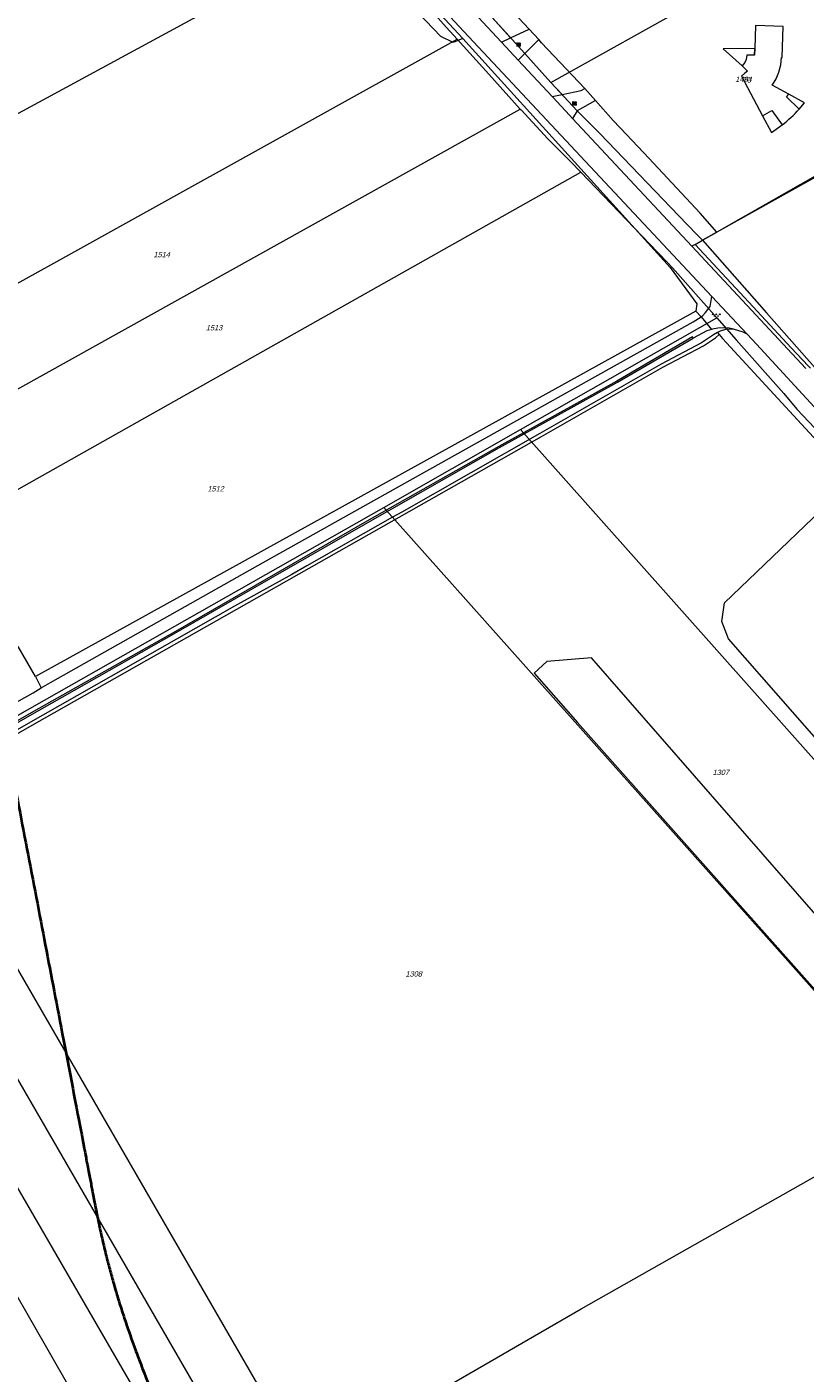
# Model space of a CAD drawing. Header units: metres. Extents: x 172462 to 175458, y 452773 to 455615.
# Tile 31 of 45: x 174235 to 174455, y 454277 to 454658. Entities that reach past the tile are written whole.
import ezdxf
from ezdxf.enums import TextEntityAlignment as Align

# ---------------------------------------------------------------- set-up
doc = ezdxf.new("R2010")
doc.units = ezdxf.units.M
doc.header["$MEASUREMENT"] = 0
for name, color, linetype, lineweight in [('BGT Ondergrond', 7, 'Continuous', 0), ('DKK ondergrond', 7, 'Continuous', 0), ('Meldgebied', 5, 'Continuous', 40)]:
    doc.layers.add(name, color=color, linetype=linetype, lineweight=lineweight)
doc.styles.add('Style-Arial', font='arial.ttf')
doc.styles.add('Style-arial I 0.26180', font='arial.shx', dxfattribs={"oblique": 15})

# ---------------------------------------------------------------- blocks, each defined once
blk = doc.blocks.new('*U16')
at = {"layer": 'BGT Ondergrond', "color": 7, "linetype": 'Continuous', "lineweight": 0}
for centre in [(-0.3, 0.35), (0, 0.25), (-0.1, -0.05), (0.1, -0.45), (0.2, -0.15)]:
    blk.add_circle(centre, 0.0447, dxfattribs=at)
blk = doc.blocks.new('BGT-271C_1')
at = {"layer": 'BGT Ondergrond', "color": 7, "linetype": 'Continuous', "lineweight": 0, "xscale": 0.07267220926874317, "yscale": 0.07267220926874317, "zscale": 0.07267220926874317, "rotation": 243.434948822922}
blk.add_blockref('*U16', (0, 0), dxfattribs=at)
blk = doc.blocks.new('*U10')
at = {"layer": 'BGT Ondergrond', "color": 7, "linetype": 'Continuous', "lineweight": 0}
for p, q in [((0.025, 0.059), (-0.062, 0.016)), ((-0.044, 0.025), (-0.05, 0.038)), ((0.038, 0.034), (-0.05, -0.009)), ((0.05, 0.009), (-0.037, -0.034)), ((-0.019, -0.025), (-0.031, 0)), ((-0.006, 0.013), (-0.019, 0.038)), ((0.006, 0.05), (0, 0.062)), ((0.031, 0), (0.019, 0.025)), ((0.062, -0.016), (-0.025, -0.059)), ((-0.006, -0.05), (0, -0.062)), ((0.019, -0.037), (0.006, -0.012)), ((0.044, -0.025), (0.05, -0.037))]:
    blk.add_line(p, q, dxfattribs=at)
blk = doc.blocks.new('BGT-272B')
at = {"layer": 'BGT Ondergrond', "color": 7, "linetype": 'Continuous', "lineweight": 0, "xscale": 0.7267220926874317, "yscale": 0.7267220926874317, "zscale": 0.7267220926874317, "rotation": 243.434948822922}
blk.add_blockref('*U10', (0, 0), dxfattribs=at)

msp = doc.modelspace()

# ---------------------------------------------------------------- linework, layer by layer
at = {"layer": 'BGT Ondergrond', "color": 7, "linetype": 'Continuous', "lineweight": 0, "flags": 128}
for points in [[(174177.27, 454849.17), (174358.24, 454654.8)], [(174358.24, 454654.8), (174355.47, 454653.61), (174352.01, 454655.32), (174179.24, 454835.71)], [(174428.78, 454581.71), (174358.48, 454656.78), (174315.55, 454702.95), (174303.07, 454716.31)], [(174376.98, 454657.44), (174357.47, 454678.28)], [(174371.76, 454654.94), (174363.88, 454663.66), (174362.23, 454665.48), (174354.7, 454674.04), (174354.12, 454674.57), (174353.07, 454675.88), (174352.17, 454676.8)], [(174351.36, 454672.96), (174365.24, 454657.94), (174369.19, 454653.71)], [(174371.76, 454654.94), (174376.98, 454657.44)], [(174379.73, 454654.46), (174376.98, 454657.44)], [(174358.24, 454654.8), (174416.98, 454589.91), (174424.52, 454579.62), (174424.19, 454577.54)], [(174369.19, 454653.71), (174371.76, 454654.94)], [(174369.19, 454653.71), (174373.89, 454648.67)], [(174379.73, 454654.46), (174375.76, 454650.52)], [(174380.54, 454653.58), (174379.73, 454654.46)], [(174392.81, 454640.6), (174380.54, 454653.58)], [(174526.07, 454653.23), (174494.46, 454636.03), (174477.63, 454626.86), (174430.2, 454599.93)], [(174440.91, 454651.9), (174432, 454651.84), (174437.37, 454647.02)], [(174440.83, 454650), (174440.91, 454651.9), (174440.91, 454651.9)], [(174375.76, 454650.52), (174373.89, 454648.67)], [(174373.89, 454648.67), (174383.55, 454638.31)], [(174386.33, 454638.91), (174383.14, 454642.34), (174375.76, 454650.52)], [(174386.33, 454638.91), (174391.73, 454640.05), (174392.81, 454640.6)], [(174395.84, 454637.16), (174392.81, 454640.6)], [(174383.55, 454638.31), (174386.33, 454638.91)], [(174383.55, 454638.31), (174383.8, 454638.05), (174388.44, 454633.08), (174389.34, 454632.11)], [(174395.84, 454637.16), (174390.64, 454634.29)], [(174410.91, 454620.85), (174404.58, 454627.52), (174400.84, 454631.5), (174395.84, 454637.16)], [(174453.47, 454634.74), (174455.04, 454636.58), (174450.6, 454638.99)], [(174390.64, 454634.29), (174389.34, 454632.11)], [(174390.64, 454634.29), (174397.02, 454627.85)], [(174443.13, 454632.81), (174445.63, 454628.11), (174448.73, 454630.31)], [(174389.34, 454632.11), (174423.12, 454595.91)], [(174397.02, 454627.85), (174419.45, 454604.54), (174424.47, 454599.28), (174426.08, 454597.6)], [(174430.2, 454599.93), (174425.48, 454605.23), (174410.91, 454620.85)], [(174426.08, 454597.6), (174430.2, 454599.93)], [(174424.01, 454596.42), (174423.12, 454595.91)], [(174423.12, 454595.91), (174436.11, 454581.99), (174455.38, 454561.29)], [(174424.01, 454596.42), (174426.08, 454597.6)], [(174456.74, 454561.33), (174456.11, 454561.97), (174451.29, 454567.14), (174441.66, 454577.5), (174436.84, 454582.67), (174430.34, 454589.63), (174424.01, 454596.42)], [(174425.72, 454575.94), (174426.22, 454576.27), (174426.94, 454577.13), (174428.33, 454578.82), (174428.78, 454581.71)], [(174438.78, 454571.03), (174428.78, 454581.71)], [(174424.19, 454577.54), (174237.2, 454473.99)], [(174423.48, 454574.46), (174425.72, 454575.94)], [(174425.72, 454575.94), (174424.19, 454577.54)], [(174425.72, 454575.94), (174428.65, 454572.32)], [(174430.41, 454571.46), (174429.22, 454570.78), (174425.83, 454568.51), (174414.4, 454562.53), (174380, 454542.83), (174340.94, 454520.6), (174338.32, 454519.11), (174314.07, 454505.35), (174309.74, 454502.9), (174293.55, 454493.92), (174277.1, 454484.56), (174239.2, 454463.03), (174164.06, 454420.24), (174094.34, 454380.5), (174092.76, 454379.6)], [(174238.81, 454470.76), (174241.42, 454472.26), (174300.18, 454505.49), (174340.96, 454528.27), (174423.48, 454574.46)], [(174428.65, 454572.32), (174427.31, 454571.89), (174423.46, 454569.89)], [(174434.88, 454572.41), (174433.67, 454572.71), (174432.18, 454572.83), (174430.5, 454572.7), (174428.99, 454572.42), (174428.65, 454572.32)], [(174434.88, 454572.41), (174432.6, 454572.32), (174431.14, 454571.87), (174430.41, 454571.46)], [(174430.41, 454571.46), (174430.82, 454570.94)], [(174438.78, 454571.03), (174437.62, 454571.58), (174434.88, 454572.41)], [(174423.46, 454569.89), (174423.27, 454570.24), (174401.86, 454557.71), (174368.38, 454539.2), (174330.41, 454517.6), (174276.78, 454486.77), (174238.15, 454464.88), (174100.99, 454386.73), (173877.52, 454260.57)], [(173877.72, 454260.22), (174101.18, 454386.38), (174238.35, 454464.53), (174276.98, 454486.42), (174330.61, 454517.25), (174368.57, 454538.85), (174402.05, 454557.37), (174423.46, 454569.89)], [(174093.32, 454378.64), (174094.84, 454379.63), (174112.27, 454389.57), (174147.12, 454409.44), (174183.34, 454430.07), (174220.91, 454451.47), (174239.69, 454462.16), (174380.5, 454541.97), (174389.1, 454546.89), (174397.69, 454551.81), (174406.29, 454556.74), (174414.89, 454561.66), (174426.39, 454567.68), (174428.08, 454568.82), (174429.78, 454569.95), (174430.82, 454570.94)], [(174430.82, 454570.94), (174431.76, 454569.77), (174468.74, 454529.76)], [(174493.65, 454511.39), (174441.44, 454568.18), (174438.78, 454571.03)], [(174527.43, 454372.77), (174550.18, 454387.58), (174536.64, 454402.38), (174519.13, 454386.96), (174433.5, 454484.68), (174431.6, 454489.6), (174432.39, 454494.84), (174468.74, 454529.76)], [(174237.2, 454473.99), (174232.27, 454482.51)], [(174394.71, 454479.28), (174381.99, 454478.24), (174378.45, 454474.91), (174390.75, 454460.94)], [(174390.75, 454460.94), (174488.27, 454351.17), (174492.08, 454353.55), (174493.19, 454361.64), (174491.92, 454367.84), (174394.71, 454479.28)], [(174237.2, 454473.99), (174238.81, 454470.76)], [(174227.92, 454464.51), (174236.46, 454469.41), (174238.81, 454470.76)]]:
    msp.add_lwpolyline(points, dxfattribs=at)
at = {"layer": 'BGT Ondergrond', "color": 7, "linetype": 'Continuous', "lineweight": 13, "flags": 128}
for points in [[(174448.68, 454649.35), (174448.96, 454658.15), (174441.18, 454658.47), (174440.91, 454651.9)], [(174440.91, 454651.9), (174440.83, 454650)], [(174440.83, 454650), (174438.69, 454650.06), (174438.49, 454648.83), (174438.16, 454647.96), (174437.37, 454647.02)], [(174448.49, 454649.36), (174448.68, 454649.35)], [(174437.37, 454647.02), (174438.9, 454645.5), (174438.16, 454644.95), (174437.13, 454644.12), (174443.13, 454632.81)], [(174450.6, 454638.99), (174445.85, 454641.57)], [(174453.47, 454634.74), (174449.9, 454638.28), (174450.6, 454638.99)], [(174443.13, 454632.81), (174445.75, 454634.38), (174448.73, 454630.31)]]:
    msp.add_lwpolyline(points, dxfattribs=at)
at = {"layer": 'BGT Ondergrond', "color": 7, "linetype": 'Continuous', "lineweight": 13}
for centre, radius, start, end in [((174434.92, 454649.61), 13.58, 323.6809, 358.9245), ((174424.9, 454660.59), 38.53, 308.2118, 317.8624)]:
    msp.add_arc(centre, radius, start, end, dxfattribs=at)
at = {"layer": 'DKK ondergrond', "color": 6, "linetype": 'Continuous', "lineweight": 0, "flags": 128}
for points in [[(174383.14, 454642.34), (174466.48, 454688.84)], [(174086.72, 454554.83), (174163.96, 454596.56), (174327.81, 454685.45)], [(174327.81, 454685.45), (174336.84, 454675.6), (174342.31, 454670.44), (174346.44, 454666), (174353.63, 454657.84), (174356.58, 454654.59)], [(174363.88, 454663.66), (174374.08, 454652.38), (174383.14, 454642.34)], [(174177.7, 454555.55), (174216.54, 454576.85), (174356.58, 454654.59)], [(174356.58, 454654.59), (174365.55, 454644.67), (174374.47, 454634.78)], [(174383.14, 454642.34), (174390.64, 454634.29), (174397.02, 454627.85), (174419.45, 454604.54), (174424.47, 454599.28), (174426.08, 454597.59)], [(174495.72, 454636.44), (174426.08, 454597.59)], [(174190.93, 454532.47), (174224.35, 454551.18), (174374.47, 454634.78)], [(174374.47, 454634.78), (174374.72, 454634.51), (174382.34, 454626.33), (174388.8, 454619.81), (174391.65, 454616.85)], [(174203.36, 454510.84), (174391.65, 454616.85)], [(174391.65, 454616.85), (174411.14, 454596.59), (174416.15, 454591.35), (174417.6, 454589.83), (174430.14, 454575.65)], [(174426.08, 454597.59), (174444.3, 454576.99), (174457.86, 454561.67), (174461.4, 454557.43), (174479.82, 454537.99), (174492.15, 454524.91)], [(174374.59, 454543.96), (174430.14, 454575.65)], [(174430.14, 454575.65), (174430.84, 454574.86)], [(174430.84, 454574.86), (174435.69, 454569.37), (174449.14, 454554.17), (174452.81, 454549.78), (174471.42, 454530.14), (174483.78, 454517.02), (174490.99, 454508.89), (174501.41, 454497.54), (174510.25, 454488.89), (174525.9, 454472.66), (174530.22, 454468.58), (174537.87, 454460.45), (174541.93, 454455.25), (174557.28, 454438.69), (174578.28, 454415.94), (174587.16, 454406.32)], [(174335.88, 454521.86), (174374.59, 454543.96)], [(174374.59, 454543.96), (174527.77, 454371.84), (174527.9, 454371.61)], [(174200.74, 454445.22), (174220.8, 454456.59), (174335.88, 454521.86)], [(174335.88, 454521.86), (174448.05, 454395.95), (174488.99, 454349.85)], [(174200.74, 454445.22), (174313.77, 454249.7)], [(174187.15, 454437.51), (174290.11, 454259.43), (174395.17, 454076.77)], [(174173.65, 454429.86), (174266.82, 454269.03), (174382.27, 454069.31)], [(174160.78, 454422.56), (174257.35, 454254.04), (174368.38, 454061.28)], [(174313.77, 454249.7), (174391.72, 454294.8), (174488.99, 454349.85)]]:
    msp.add_lwpolyline(points, dxfattribs=at)
at = {"layer": 'Meldgebied'}
msp.add_rational_spline([(173886.48, 454940.1), (173810.66, 454919.59), (173735.88, 454895.58), (173559.06, 454831.42), (173382.23, 454767.25), (173335.51, 454752.28), (173297.91, 454720.75), (173118.26, 454570.12), (172938.61, 454419.49), (172892.93, 454381.19), (172869.45, 454326.4), (172868.91, 454325.14), (172868.37, 454323.89), (172831.65, 454238.2), (172859.99, 454149.4), (172864.32, 454135.82), (172868.66, 454122.25), (172882.72, 454078.19), (172911.6, 454042.08), (172988.36, 453946.14), (173065.12, 453850.19), (173127.84, 453771.79), (173227.37, 453758.55), (173396.88, 453662.15), (173566.39, 453565.75), (173645.01, 453555.29), (173715.29, 453592.07), (174010.54, 453746.62), (174305.79, 453901.16), (174311.32, 453912.56), (174316.86, 453923.96), (174363.66, 454020.32), (174326.18, 454120.66), (174295.84, 454201.89), (174265.51, 454283.12), (174258.12, 454302.89), (174254.16, 454323.62), (174225.24, 454474.75), (174196.33, 454625.88), (174183.22, 454694.4), (174207.49, 454759.81), (174234.51, 454832.64), (174261.53, 454905.48), (174241.08, 454927.44), (174220.63, 454949.4), (174119.41, 455040.82), (173987.76, 455005.2), (173937.12, 454972.65), (173886.48, 454940.1)], [1, 0.99973656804, 1, 1, 1, 0.981280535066, 1, 1, 1, 0.972729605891, 1, 1, 1, 0.936980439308, 1, 1, 1, 0.983319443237, 1, 1, 1, 0.92795740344, 1, 1, 1, 0.953173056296, 1, 1, 1, 1, 1, 0.919180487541, 1, 1, 1, 0.996456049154, 1, 1, 1, 0.963201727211, 1, 1, 1, 1, 1, 0.877857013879, 1, 1, 1], degree=2, knots=[0, 0, 0, 0.045455, 0.045455, 0.090909, 0.090909, 0.136364, 0.136364, 0.181818, 0.181818, 0.227273, 0.227273, 0.272727, 0.272727, 0.318182, 0.318182, 0.363636, 0.363636, 0.409091, 0.409091, 0.454545, 0.454545, 0.5, 0.5, 0.545455, 0.545455, 0.590909, 0.590909, 0.613636, 0.613636, 0.636364, 0.636364, 0.681818, 0.681818, 0.727273, 0.727273, 0.772727, 0.772727, 0.818182, 0.818182, 0.863636, 0.863636, 0.886364, 0.886364, 0.909091, 0.909091, 0.954545, 0.954545, 1, 1, 1], dxfattribs=at)

# ---------------------------------------------------------------- block references
at = {"layer": 'BGT Ondergrond', "color": 7, "linetype": 'Continuous', "lineweight": 0}
for name, p, xscale, yscale, zscale in [('BGT-272B', (174374.06, 454653.06), 15, 15, 15), ('BGT-272B', (174389.88, 454636.36), 15, 15, 15), ('BGT-271C_1', (174430.04, 454576.37), 30, 30, 30)]:
    msp.add_blockref(name, p, dxfattribs=dict(at, xscale=xscale, yscale=yscale, zscale=zscale))

# ---------------------------------------------------------------- texts
at = {"layer": 'BGT Ondergrond', "color": 7, "linetype": 'Continuous', "lineweight": 0, "style": 'Style-Arial'}
msp.add_text('70  ', height=1.5, dxfattribs=at).set_placement((174439.34, 454643), align=Align.MIDDLE_CENTER)
at = {"layer": 'DKK ondergrond', "color": 6, "linetype": 'Continuous', "lineweight": 0, "style": 'Style-arial I 0.26180', "oblique": 15}
for s, p in [('1494', (174437.73, 454643.22)), ('1514', (174272.9, 454593.53)), ('1513', (174287.75, 454572.81)), ('1512', (174288.19, 454527.18)), ('1307', (174431.31, 454446.83)), ('1308', (174344.3, 454389.73))]:
    msp.add_text(s, height=1.5, dxfattribs=at).set_placement(p, align=Align.MIDDLE_CENTER)

doc.saveas('drawing.dxf')
